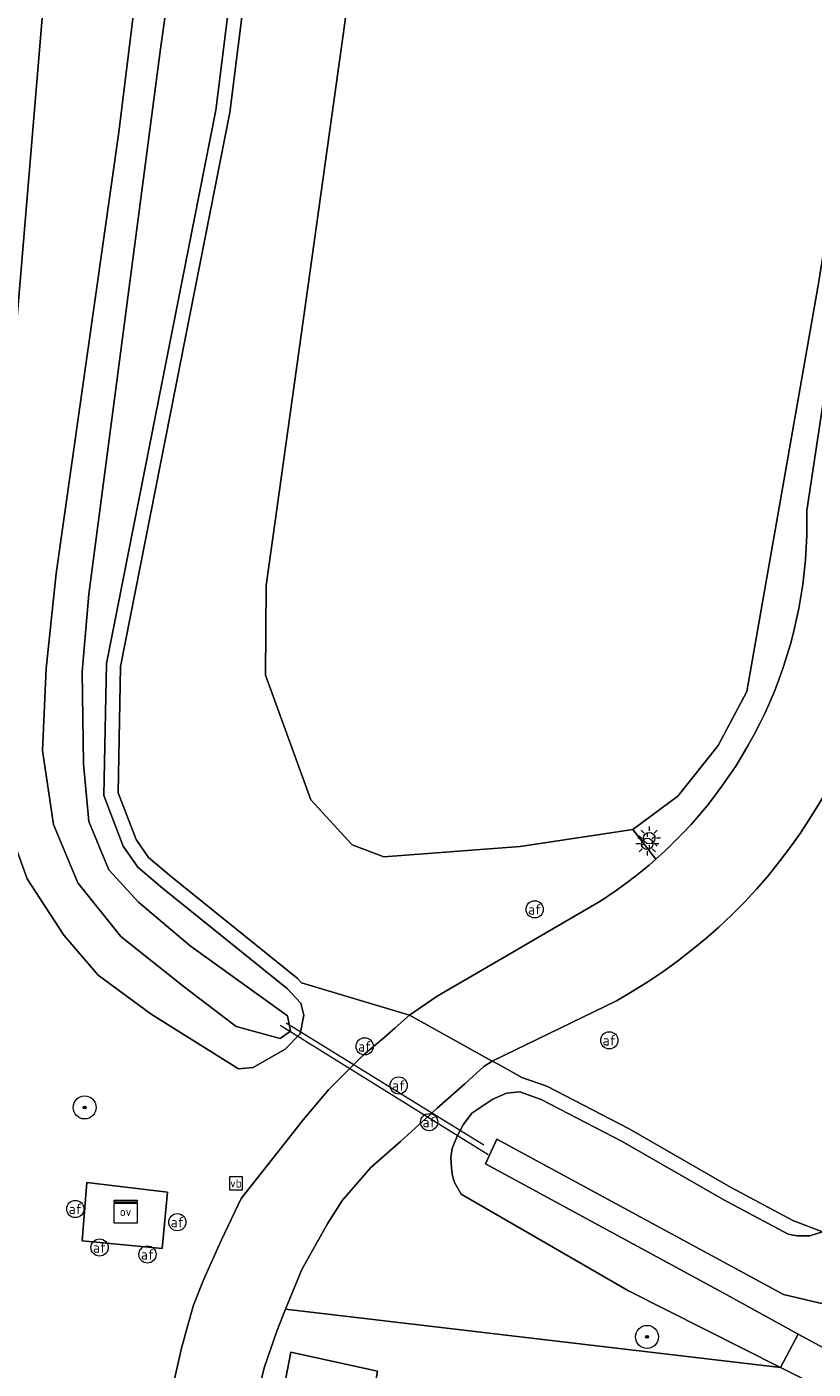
# Model space of a CAD drawing. Header units: metres. Extents: x 168032 to 180145, y 382923 to 399665.
# Tile 120 of 256: x 178077 to 178104, y 386935 to 386982. Entities that reach past the tile are written whole.
import ezdxf
from ezdxf.enums import TextEntityAlignment as Align

# ---------------------------------------------------------------- set-up
doc = ezdxf.new("R2010")
doc.units = ezdxf.units.M
doc.layers.get('0').update_dxf_attribs({"color": 8, "lineweight": 18})
for name, color, linetype, lineweight in [('B-WE-GR-BOOM-S', 8, 'Continuous', 18), ('B-WE-GR-BOS_LOOF-GV', 8, 'Continuous', 18), ('B-WE-IE-MEUBILAIR_WEGMEUBILAIR-S', 8, 'Continuous', 25), ('B-WE-KL-ET_LS_OV_KAST-S', 8, 'Continuous', 18), ('B-WE-KL-ET_LS_OV_LICHTMAST-S', 8, 'Continuous', 18), ('B-WE-KW-KUNSTWERK_DUIKER-G', 8, 'Continuous', 18), ('B-WE-OG-TERREIN_CULTUURSCHEIDING-GV', 8, 'Continuous', 18), ('B-WE-OG-WATER_SLOOT-GV', 8, 'Continuous', 18), ('B-WE-OG-WEG-GV', 8, 'Continuous', 18), ('B-WE-VH-VERHARDING_ASFALT-GV', 8, 'Continuous', 18), ('B-WE-VH-VERHARDING_TEGEL-GV', 8, 'Continuous', 18), ('B-WE-VW-AFSLUITPAAL-S', 8, 'Continuous', 18)]:
    doc.layers.add(name, color=color, linetype=linetype, lineweight=lineweight)
doc.styles.add('NLCS-ISO', font='NLCS-ISO.ttf')

# ---------------------------------------------------------------- blocks, each defined once
blk = doc.blocks.new('SIE-WEG_VERKEERSBORD-SO')
at = {"color": 0, "linetype": 'ByBlock', "lineweight": 18}
blk.add_lwpolyline([(-1.125, -1.125), (1.125, -1.125), (1.125, 1.125), (-1.125, 1.125)], close=True, dxfattribs=at)
at = {"color": 0, "linetype": 'ByBlock', "lineweight": 18, "style": 'NLCS-ISO'}
blk.add_text('vb', height=1.5, dxfattribs=at).set_placement((0, 0), align=Align.MIDDLE_CENTER)
blk = doc.blocks.new('SKL-ET_OV_KAST-SO')
at = {"color": 0, "linetype": 'ByBlock', "lineweight": 18}
for points in [[(-2, 2), (2, 2), (2, 1.68), (-2, 1.68)], [(-2, 1.52), (2, 1.52), (2, -2), (-2, -2)]]:
    blk.add_lwpolyline(points, close=True, dxfattribs=at)
at = {"color": 0, "linetype": 'ByBlock', "lineweight": 18, "style": 'NLCS-ISO'}
blk.add_text('ov', height=1.5, dxfattribs=at).set_placement((0, 0), align=Align.MIDDLE_CENTER)
blk = doc.blocks.new('SVW-AFSLUITPAAL-SO')
at = {"lineweight": 18}
blk.add_circle((0, 0), 1.5, dxfattribs=at)
at = {"lineweight": 18, "style": 'NLCS-ISO'}
blk.add_text('af', height=1.8, dxfattribs=at).set_placement((0, 0), align=Align.MIDDLE_CENTER)
blk = doc.blocks.new('SKL-ET_OV_LICHTMAST-SO')
at = {"color": 0, "linetype": 'ByBlock', "lineweight": 18}
for points in [[(-1.25, 0), (-2, 0)], [(-1.41, 1.41), (-0.88, 0.88)], [(0, 2), (0, 1.25)], [(0.88, 0.88), (1.41, 1.41)], [(2, 0), (1.25, 0)], [(-1.41, -1.41), (-0.88, -0.88)], [(0, -1.25), (0, -2)], [(0.88, -0.88), (1.41, -1.41)]]:
    blk.add_lwpolyline(points, dxfattribs=at)
blk.add_circle((0, 0), 1, dxfattribs=at)
blk = doc.blocks.new('SGR-BOOM_01-SO')
at = {"linetype": 'ByBlock', "lineweight": 18}
h = blk.add_hatch(color=0, dxfattribs=at)
h.dxf.hatch_style = 1
edge = h.paths.add_edge_path()
edge.add_arc((0, 0), 0.25, 0, 360)
at = {"color": 0, "linetype": 'ByBlock', "lineweight": 18}
for radius in [2, 0.25]:
    blk.add_circle((0, 0), radius, dxfattribs=at)

msp = doc.modelspace()

# ---------------------------------------------------------------- linework, layer by layer
at = {"layer": 'B-WE-GR-BOS_LOOF-GV', "flags": 128}
msp.add_lwpolyline([(178090.827, 387028.462), (178091.47, 387014.2), (178090.361, 387000.507), (178088.116, 386981.861), (178085.386, 386962.272), (178085.363, 386959.143), (178086.935, 386954.809), (178088.377, 386953.244), (178089.482, 386952.822), (178094.223, 386953.186), (178098.151, 386953.769), (178099.713, 386954.933), (178101.121, 386956.697), (178102.113, 386958.575), (178104.626, 386972.852), (178109.77, 387005.363), (178112.279, 387023.497), (178115.41, 387045.333)], dxfattribs=at)
at = {"layer": 'B-WE-KW-KUNSTWERK_DUIKER-G', "flags": 128}
for points in [[(178093.11, 386942.443), (178085.869, 386946.951)], [(178086.083, 386947.043), (178092.963, 386942.796)]]:
    msp.add_lwpolyline(points, dxfattribs=at)
at = {"layer": 'B-WE-OG-TERREIN_CULTUURSCHEIDING-GV', "flags": 128}
for points in [[(178104.203, 386964.884), (178130.078, 387136.082), (178128.161, 387144.871), (178127.362, 387146.882), (178079.941, 387152.888), (178079.74, 387152.919), (178078.656, 387153.084), (178064.527, 387155.244), (178053.041, 387157.69)], [(178097.58, 386947.812), (178093.251, 386945.714), (178093.455, 386945.601), (178094.282, 386945.143), (178095.155, 386944.834), (178098.02, 386943.349), (178101.555, 386941.324), (178103.722, 386940.164), (178104.756, 386939.771), (178132.477, 387123.949), (178138.715, 387123.219), (178141.343, 387142.53)], [(178115.41, 387045.333), (178112.279, 387023.497), (178109.77, 387005.363), (178104.626, 386972.852), (178102.113, 386958.575), (178101.121, 386956.697), (178099.713, 386954.933), (178098.151, 386953.769), (178098.949, 386952.74)], [(178083.192, 387040.026), (178087.014, 387014.247), (178086.736, 387012.24), (178086.922, 387003.855), (178085.864, 386992.692), (178084.12, 386978.738), (178080.309, 386959.454), (178080.231, 386955.047), (178080.85, 386953.431), (178081.288, 386952.796), (178082.085, 386952.121), (178086.46, 386948.595), (178086.617, 386948.434), (178090.378, 386947.306), (178091.335, 386947.971), (178092.917, 386948.892), (178096.974, 386951.254)], [(178098.949, 386952.74), (178098.151, 386953.769), (178094.223, 386953.186), (178089.482, 386952.822), (178088.377, 386953.244), (178086.935, 386954.809), (178085.363, 386959.143), (178085.386, 386962.272), (178088.116, 386981.861), (178090.361, 387000.507), (178091.47, 387014.2), (178090.827, 387028.462)]]:
    msp.add_lwpolyline(points, dxfattribs=at)
at = {"layer": 'B-WE-OG-TERREIN_CULTUURSCHEIDING-GV'}
for points in [[(178098.949, 386952.74, 0.222431), (178104.203, 386964.884)], [(178107.284, 386964.164, -0.269949), (178097.58, 386947.812)], [(178096.974, 386951.254, 0.03957), (178098.949, 386952.74)]]:
    msp.add_lwpolyline(points, format="xyb", dxfattribs=at)
at = {"layer": 'B-WE-OG-WATER_SLOOT-GV', "flags": 128}
for points in [[(178083.281, 386992.14), (178081.708, 386980.953), (178079.209, 386961.97), (178078.981, 386959.268), (178079.025, 386956.066), (178079.21, 386954.049), (178079.908, 386952.366), (178080.94, 386951.24), (178082.733, 386949.725), (178086.127, 386947.283), (178086.225, 386946.75), (178085.864, 386946.504), (178084.343, 386946.921), (178082.54, 386948.29), (178080.321, 386950.051), (178078.828, 386951.921), (178077.977, 386953.949), (178077.595, 386956.529), (178077.72, 386959.384), (178078.076, 386962.683), (178080.249, 386978.05), (178082.351, 386995.088)], [(178082.351, 386995.088), (178080.249, 386978.05), (178078.076, 386962.683), (178077.72, 386959.384), (178077.595, 386956.529), (178077.977, 386953.949), (178078.828, 386951.921), (178080.321, 386950.051), (178082.54, 386948.29), (178084.343, 386946.921), (178085.864, 386946.504), (178086.225, 386946.75), (178086.127, 386947.283), (178082.733, 386949.725), (178080.94, 386951.24), (178079.908, 386952.366), (178079.21, 386954.049), (178079.025, 386956.066), (178078.981, 386959.268), (178079.209, 386961.97), (178081.708, 386980.953), (178083.281, 386992.14)], [(178078.235, 386989.81), (178076.543, 386969.536), (178075.758, 386959.66), (178075.645, 386956.599), (178076.24, 386954.345), (178077.064, 386952.053), (178078.343, 386950.097), (178079.537, 386948.704), (178081.383, 386947.347), (178084.418, 386945.445), (178084.93, 386945.486), (178086.038, 386946.129), (178086.564, 386946.665), (178086.693, 386947.313), (178086.594, 386947.726), (178086.256, 386948.089), (178086.123, 386948.225), (178081.767, 386951.735), (178080.914, 386952.458), (178080.405, 386953.197), (178079.729, 386954.959), (178079.818, 386959.551), (178083.626, 386978.818), (178085.367, 386992.747)], [(178104.756, 386939.771), (178104.316, 386939.632), (178103.875, 386939.632), (178103.559, 386939.684), (178101.312, 386940.886), (178097.781, 386942.91), (178094.956, 386944.374), (178094.217, 386944.636), (178093.75, 386944.596), (178093.279, 386944.384), (178092.543, 386943.896), (178092.236, 386943.496), (178092.036, 386943.093), (178091.854, 386942.664), (178091.817, 386942.352), (178091.838, 386941.981), (178091.871, 386941.717), (178091.938, 386941.482), (178092.176, 386941.075), (178097.997, 386937.709), (178103.289, 386935.048), (178103.908, 386936.208), (178101.423, 386937.574), (178093.015, 386942.137), (178093.409, 386942.996), (178103.4, 386937.581), (178105.222, 386937.153)], [(178109.44, 386934.544), (178108.472, 386935.192), (178108.001, 386935.965), (178108.101, 386937.102), (178108.101, 386938.307), (178107.112, 386938.595), (178106.229, 386937.486), (178105.222, 386937.153), (178103.4, 386937.581), (178093.409, 386942.996), (178093.015, 386942.137), (178101.423, 386937.574), (178103.908, 386936.208), (178105.671, 386935.257), (178109.041, 386933.831)]]:
    msp.add_lwpolyline(points, dxfattribs=at)
msp.add_lwpolyline([(178103.908, 386936.208), (178103.289, 386935.048), (178104.239, 386934.571), (178106.109, 386933.515), (178107.895, 386932.664), (178110.108, 386931.859), (178111.464, 386931.449), (178112.407, 386931.202), (178113.767, 386930.917), (178119.005, 386930.026), (178124.352, 386929.307), (178130.282, 386928.651), (178146.406, 386926.456), (178157.526, 386924.834), (178157.623, 386925.476), (178151.192, 386926.507), (178132.904, 386929.095), (178126.368, 386929.83), (178119.359, 386930.931), (178115.378, 386931.911), (178112.683, 386932.689), (178109.041, 386933.831), (178105.671, 386935.257)], close=True, dxfattribs=at)
at = {"layer": 'B-WE-OG-WEG-GV', "flags": 128}
for points in [[(178085.367, 386992.747), (178083.626, 386978.818), (178079.818, 386959.551), (178079.729, 386954.959), (178080.405, 386953.197), (178080.914, 386952.458), (178081.767, 386951.735), (178086.123, 386948.225), (178086.256, 386948.089), (178086.594, 386947.726), (178086.693, 386947.313), (178086.564, 386946.665), (178086.038, 386946.129), (178084.93, 386945.486), (178084.418, 386945.445), (178081.383, 386947.347), (178079.537, 386948.704), (178078.343, 386950.097), (178077.064, 386952.053), (178076.24, 386954.345), (178075.645, 386956.599), (178075.758, 386959.66), (178076.543, 386969.536), (178078.235, 386989.81)], [(178081.793, 386932.901), (178082.435, 386935.718), (178082.657, 386936.521), (178082.848, 386937.217), (178083.215, 386938.126), (178083.829, 386939.486), (178084.509, 386940.923), (178085.782, 386942.526), (178086.675, 386943.667), (178087.547, 386944.713), (178088.751, 386945.906), (178089.483, 386946.518), (178089.867, 386946.856), (178090.378, 386947.306), (178086.617, 386948.434), (178086.46, 386948.595), (178082.085, 386952.121), (178081.288, 386952.796), (178080.85, 386953.431), (178080.231, 386955.047), (178080.309, 386959.454), (178084.12, 386978.738), (178085.864, 386992.692)], [(178104.239, 386934.571), (178103.289, 386935.048), (178086.056, 386937.081), (178085.751, 386936.313), (178085.313, 386935.028), (178085.047, 386933.96)]]:
    msp.add_lwpolyline(points, dxfattribs=at)
for points in [[(178104.756, 386939.771), (178103.722, 386940.164), (178101.555, 386941.324), (178098.02, 386943.349), (178095.155, 386944.834), (178094.282, 386945.143), (178093.455, 386945.601), (178093.251, 386945.714), (178092.966, 386945.519), (178092.301, 386944.918), (178091.333, 386944.073), (178090.063, 386942.914), (178089.025, 386942.003), (178088.042, 386940.874), (178087.525, 386940.067), (178086.623, 386938.459), (178086.056, 386937.081), (178103.289, 386935.048), (178097.997, 386937.709), (178092.176, 386941.075), (178091.938, 386941.482), (178091.871, 386941.717), (178091.838, 386941.981), (178091.817, 386942.352), (178091.854, 386942.664), (178092.036, 386943.093), (178092.236, 386943.496), (178092.543, 386943.896), (178093.279, 386944.384), (178093.75, 386944.596), (178094.217, 386944.636), (178094.956, 386944.374), (178097.781, 386942.91), (178101.312, 386940.886), (178103.559, 386939.684), (178103.875, 386939.632), (178104.316, 386939.632)], [(178081.764, 386939.187), (178078.977, 386939.453), (178079.133, 386941.488), (178081.945, 386941.154)], [(178088.918, 386933.023), (178085.867, 386933.652), (178086.245, 386935.579), (178089.258, 386934.92)]]:
    msp.add_lwpolyline(points, close=True, dxfattribs=at)
at = {"layer": 'B-WE-VH-VERHARDING_ASFALT-GV', "flags": 128}
for points in [[(178138.49, 387145.472), (178148.98, 387144.143), (178151.178, 387143.865), (178154.311, 387143.468), (178157.67, 387143.043), (178165.891, 387142.002), (178166.316, 387145.15), (178086.572, 387155.215), (178080.088, 387156.033), (178079.74, 387152.919), (178079.941, 387152.888), (178127.362, 387146.882), (178128.161, 387144.871), (178130.078, 387136.082), (178104.203, 386964.884)], [(178096.974, 386951.254), (178092.917, 386948.892), (178091.335, 386947.971), (178090.378, 386947.306), (178093.251, 386945.714), (178097.58, 386947.812)], [(178085.047, 386933.96), (178085.313, 386935.028), (178085.751, 386936.313), (178086.056, 386937.081), (178086.623, 386938.459), (178087.525, 386940.067), (178088.042, 386940.874), (178089.025, 386942.003), (178090.063, 386942.914), (178091.333, 386944.073), (178092.301, 386944.918), (178092.966, 386945.519), (178093.251, 386945.714), (178090.378, 386947.306), (178089.867, 386946.856), (178089.483, 386946.518), (178088.751, 386945.906), (178087.547, 386944.713), (178086.675, 386943.667), (178085.782, 386942.526), (178084.509, 386940.923), (178083.829, 386939.486), (178083.215, 386938.126), (178082.848, 386937.217), (178082.657, 386936.521), (178082.435, 386935.718), (178081.793, 386932.901)]]:
    msp.add_lwpolyline(points, dxfattribs=at)
at = {"layer": 'B-WE-VH-VERHARDING_ASFALT-GV'}
for points in [[(178104.203, 386964.884, -0.222431), (178098.949, 386952.74)], [(178097.58, 386947.812, 0.269949), (178107.284, 386964.164)], [(178098.949, 386952.74, -0.03957), (178096.974, 386951.254)]]:
    msp.add_lwpolyline(points, format="xyb", dxfattribs=at)
at = {"layer": 'B-WE-VH-VERHARDING_TEGEL-GV', "flags": 128}
for points in [[(178081.764, 386939.187), (178081.945, 386941.154), (178079.133, 386941.488), (178078.977, 386939.453)], [(178088.918, 386933.023), (178089.258, 386934.92), (178086.245, 386935.579), (178085.867, 386933.652)]]:
    msp.add_lwpolyline(points, close=True, dxfattribs=at)

# ---------------------------------------------------------------- block references
at = {"layer": 'B-WE-GR-BOOM-S', "xscale": 0.2, "yscale": 0.2, "zscale": 0.2}
for p in [(178079.06, 386944.098), (178098.644, 386936.111)]:
    msp.add_blockref('SGR-BOOM_01-SO', p, dxfattribs=at)
at = {"layer": 'B-WE-IE-MEUBILAIR_WEGMEUBILAIR-S', "xscale": 0.2, "yscale": 0.2, "zscale": 0.2}
msp.add_blockref('SIE-WEG_VERKEERSBORD-SO', (178084.331, 386941.459), dxfattribs=at)
at = {"layer": 'B-WE-KL-ET_LS_OV_KAST-S', "xscale": 0.2, "yscale": 0.2, "zscale": 0.2}
msp.add_blockref('SKL-ET_OV_KAST-SO', (178080.487, 386940.466), dxfattribs=at)
at = {"layer": 'B-WE-KL-ET_LS_OV_LICHTMAST-S', "xscale": 0.2, "yscale": 0.2, "zscale": 0.2}
for p in [(178098.651, 386953.274), (178098.718, 386953.474)]:
    msp.add_blockref('SKL-ET_OV_LICHTMAST-SO', p, dxfattribs=at)
at = {"layer": 'B-WE-VW-AFSLUITPAAL-S', "xscale": 0.2, "yscale": 0.2, "zscale": 0.2}
for p in [(178094.732, 386950.994), (178088.813, 386946.225), (178097.329, 386946.434), (178089.996, 386944.864), (178091.057, 386943.587), (178078.737, 386940.564), (178082.288, 386940.103), (178079.582, 386939.222), (178081.249, 386938.98)]:
    msp.add_blockref('SVW-AFSLUITPAAL-SO', p, dxfattribs=at)

doc.saveas('drawing.dxf')
